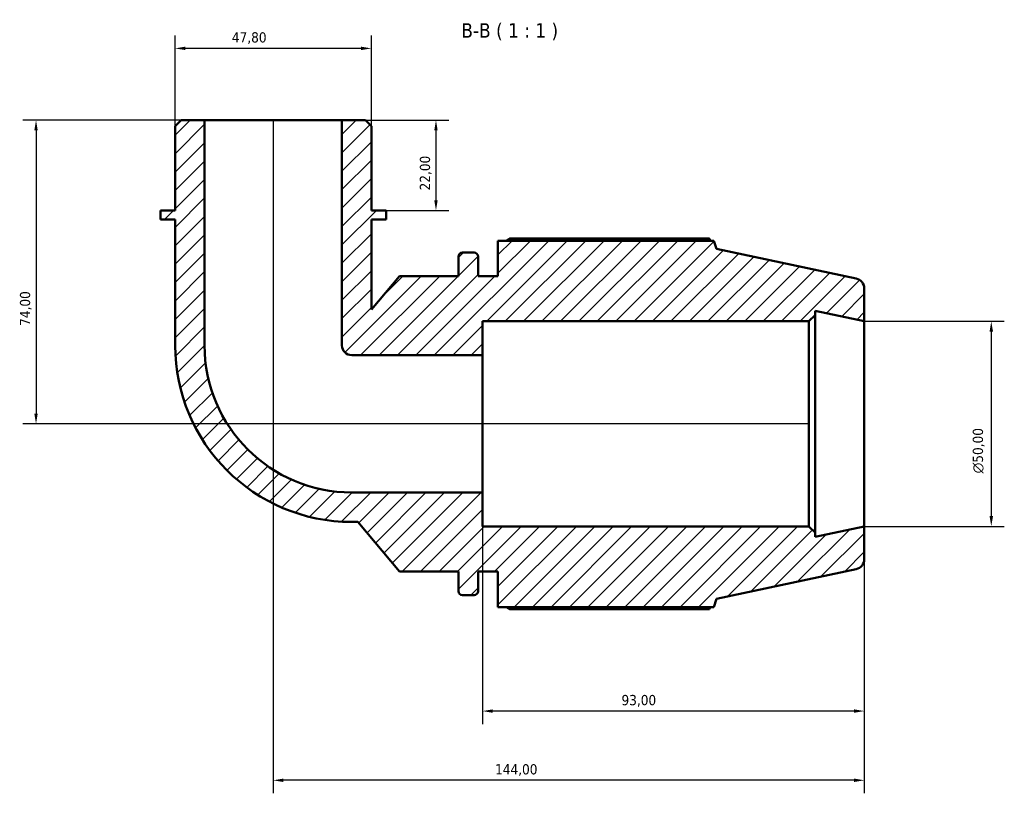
# Model space of a CAD drawing. Header units: millimetres. Extents: x 0 to 931, y 0 to 900.
# Tile 4 of 6: x 286 to 526, y 711 to 900. Entities that reach past the tile are written whole.
import ezdxf

# ---------------------------------------------------------------- set-up
doc = ezdxf.new("R2010")
doc.units = ezdxf.units.MM
for name, color, linetype, lineweight in [('Dimension (ISO)', 7, 'Continuous', 25), ('Hatch (ISO)', 7, 'Continuous', 18), ('Symbol (ISO)', 7, 'Continuous', 25), ('Visible (ISO)', 7, 'Continuous', 50)]:
    doc.layers.add(name, color=color, linetype=linetype, lineweight=lineweight)
doc.styles.add('Label Text (ISO)', font='tahoma.ttf')
doc.styles.add('Note Text (ISO)', font='tahoma.ttf')
doc.dimstyles.new('Default (ISO)', dxfattribs={"dimtxt": 2.5, "dimasz": 2.5, "dimexe": 3.175, "dimexo": 0, "dimgap": 0.762, "dimtad": 1, "dimrnd": 1e-08, "dimzin": 0, "dimtxsty": 'Note Text (ISO)', "dimcen": 0.09, "dimdle": 10, "dimclrd": 256, "dimclre": 256, "dimclrt": 232, "dimazin": 0, "dimtfac": 1.40208, "dimtmove": 0, "dimatfit": 3, "dimfxl": 1, "dimtolj": 1, "dimtzin": 0, "dimlwd": -1, "dimlwe": -1, "dimarcsym": 0})

# ---------------------------------------------------------------- blocks, each defined once
blk = doc.blocks.new('*D7')
at = {"layer": 'Defpoints', "color": 0, "transparency": 16777216}
for p in [(324.01, 892.98), (324.01, 874.04), (371.82, 874.04)]:
    blk.add_point(p, dxfattribs=at)
at = {"layer": 'Dimension (ISO)', "transparency": 16777216}
for p, q in [((324.01, 874.04), (324.01, 896.16)), ((371.82, 874.04), (371.82, 896.16)), ((369.32, 892.98), (326.51, 892.98))]:
    blk.add_line(p, q, dxfattribs=at)
for points in [[(326.51, 893.4), (326.51, 892.57), (324.01, 892.98)], [(369.32, 893.4), (369.32, 892.57), (371.82, 892.98)]]:
    blk.add_solid(points, dxfattribs=at)
at = {"layer": 'Dimension (ISO)', "color": 232, "true_color": 0xca0064, "transparency": 16777216, "insert": (337.84, 896.92), "char_height": 2.5, "attachment_point": 1, "style": 'Note Text (ISO)'}
blk.add_mtext('\\A1;47,80', dxfattribs=at)
blk = doc.blocks.new('*D8')
at = {"layer": 'Defpoints', "color": 0, "transparency": 16777216}
for p in [(364.64, 875.48), (375.4, 853.48), (387.56, 853.48)]:
    blk.add_point(p, dxfattribs=at)
at = {"layer": 'Dimension (ISO)', "transparency": 16777216}
for p, q in [((364.64, 875.48), (390.73, 875.48)), ((387.56, 872.98), (387.56, 855.98)), ((375.4, 853.48), (390.73, 853.48))]:
    blk.add_line(p, q, dxfattribs=at)
for points in [[(387.14, 872.98), (387.97, 872.98), (387.56, 875.48)], [(387.14, 855.98), (387.97, 855.98), (387.56, 853.48)]]:
    blk.add_solid(points, dxfattribs=at)
at = {"layer": 'Dimension (ISO)', "color": 232, "true_color": 0xca0064, "transparency": 16777216, "insert": (383.62, 858.37), "char_height": 2.5, "attachment_point": 1, "rotation": 90, "style": 'Note Text (ISO)'}
blk.add_mtext('\\A1;22,00', dxfattribs=at)
blk = doc.blocks.new('*D9')
at = {"layer": 'Defpoints', "color": 0, "transparency": 16777216}
for p in [(398.91, 784.75), (491.91, 776.48), (398.91, 731.48)]:
    blk.add_point(p, dxfattribs=at)
at = {"layer": 'Dimension (ISO)', "transparency": 16777216}
for p, q in [((398.91, 784.75), (398.91, 728.3)), ((491.91, 776.48), (491.91, 728.3)), ((489.41, 731.48), (401.41, 731.48))]:
    blk.add_line(p, q, dxfattribs=at)
for points in [[(401.41, 731.9), (401.41, 731.06), (398.91, 731.48)], [(489.41, 731.9), (489.41, 731.06), (491.91, 731.48)]]:
    blk.add_solid(points, dxfattribs=at)
at = {"layer": 'Dimension (ISO)', "color": 232, "true_color": 0xca0064, "transparency": 16777216, "insert": (432.76, 735.41), "char_height": 2.5, "attachment_point": 1, "style": 'Note Text (ISO)'}
blk.add_mtext('\\A1;93,00', dxfattribs=at)
blk = doc.blocks.new('*D10')
at = {"layer": 'Defpoints', "color": 0, "transparency": 16777216}
for p in [(347.91, 875.48), (491.91, 776.48), (347.91, 714.61)]:
    blk.add_point(p, dxfattribs=at)
at = {"layer": 'Dimension (ISO)', "transparency": 16777216}
for p, q in [((347.91, 875.48), (347.91, 711.44)), ((491.91, 776.48), (491.91, 711.44)), ((489.41, 714.61), (350.41, 714.61))]:
    blk.add_line(p, q, dxfattribs=at)
for points in [[(350.41, 715.03), (350.41, 714.19), (347.91, 714.61)], [(489.41, 715.03), (489.41, 714.19), (491.91, 714.61)]]:
    blk.add_solid(points, dxfattribs=at)
at = {"layer": 'Dimension (ISO)', "color": 232, "true_color": 0xca0064, "transparency": 16777216, "insert": (401.96, 718.54), "char_height": 2.5, "attachment_point": 1, "style": 'Note Text (ISO)'}
blk.add_mtext('\\A1;144,00', dxfattribs=at)
blk = doc.blocks.new('*D11')
at = {"layer": 'Defpoints', "color": 0, "transparency": 16777216}
for p in [(491.91, 826.48), (491.91, 776.48), (522.85, 776.48)]:
    blk.add_point(p, dxfattribs=at)
at = {"layer": 'Dimension (ISO)', "transparency": 16777216}
for p, q in [((491.91, 826.48), (526.02, 826.48)), ((522.85, 823.98), (522.85, 778.98)), ((491.91, 776.48), (526.02, 776.48))]:
    blk.add_line(p, q, dxfattribs=at)
for points in [[(522.43, 823.98), (523.27, 823.98), (522.85, 826.48)], [(522.43, 778.98), (523.27, 778.98), (522.85, 776.48)]]:
    blk.add_solid(points, dxfattribs=at)
at = {"layer": 'Dimension (ISO)', "color": 232, "true_color": 0xca0064, "transparency": 16777216, "insert": (518.33, 789.42), "char_height": 2.5, "attachment_point": 1, "rotation": 90, "style": 'Note Text (ISO)'}
blk.add_mtext('\\A1;\\fAIGDT|b0|i0;\\H2.5000;\\ln\\fTahoma|b0|i0;\\H2.5000;50,00', dxfattribs=at)
blk = doc.blocks.new('*D13')
at = {"layer": 'Defpoints', "color": 0, "transparency": 16777216}
for p in [(331.18, 875.48), (290.12, 801.48), (478.41, 801.48)]:
    blk.add_point(p, dxfattribs=at)
at = {"layer": 'Dimension (ISO)', "transparency": 16777216}
for p, q in [((331.18, 875.48), (286.94, 875.48)), ((290.12, 872.98), (290.12, 803.98)), ((478.41, 801.48), (286.94, 801.48))]:
    blk.add_line(p, q, dxfattribs=at)
for points in [[(289.7, 872.98), (290.54, 872.98), (290.12, 875.48)], [(289.7, 803.98), (290.54, 803.98), (290.12, 801.48)]]:
    blk.add_solid(points, dxfattribs=at)
at = {"layer": 'Dimension (ISO)', "color": 232, "true_color": 0xca0064, "transparency": 16777216, "insert": (286.19, 825.36), "char_height": 2.5, "attachment_point": 1, "rotation": 90, "style": 'Note Text (ISO)'}
blk.add_mtext('\\A1;74,00', dxfattribs=at)

msp = doc.modelspace()

# ---------------------------------------------------------------- hatches: boundary and pattern name
at = {"layer": 'Hatch (ISO)'}
h = msp.add_hatch(dxfattribs=at)
h.set_pattern_fill('ANSI31', color=256, scale=25.4, style=0)
h.set_pattern_definition([(45, (0, 0), (-2.245064, 2.245064), [])])
edge = h.paths.add_edge_path()
edge.add_line((371.815, 874.045), (370.381, 875.479))
edge.add_line((370.381, 875.479), (364.645, 875.479))
edge.add_line((364.645, 875.479), (364.645, 820.6))
edge.add_ellipse((367.035, 820.6), major_axis=(-2.39, 0), ratio=1, start_angle=0, end_angle=90)
edge.add_line((367.035, 818.21), (398.914, 818.21))
edge.add_line((398.914, 818.21), (398.914, 826.479))
edge.add_line((398.914, 826.479), (478.414, 826.479))
edge.add_line((478.414, 826.479), (479.914, 827.979))
edge.add_line((479.914, 827.979), (479.914, 829.03))
edge.add_line((479.914, 829.03), (491.914, 826.479))
edge.add_line((491.914, 826.479), (491.914, 834.454))
edge.add_ellipse((489.414, 834.454), major_axis=(2.5, 0), ratio=1, start_angle=0, end_angle=78)
edge.add_line((489.933, 836.9), (455.914, 844.131))
edge.add_line((455.914, 844.131), (455.268, 846.119))
edge.add_line((455.268, 846.119), (402.634, 846.119))
edge.add_line((402.634, 846.119), (402.634, 837.479))
edge.add_line((402.634, 837.479), (397.834, 837.479))
edge.add_line((397.834, 837.479), (397.834, 842.239))
edge.add_ellipse((396.834, 842.239), major_axis=(1, 0), ratio=1, start_angle=0, end_angle=90)
edge.add_line((396.834, 843.239), (394.034, 843.239))
edge.add_ellipse((394.034, 842.239), major_axis=(0, 1), ratio=1, start_angle=0, end_angle=90)
edge.add_line((393.034, 842.239), (393.034, 837.479))
edge.add_line((393.034, 837.479), (378.634, 837.479))
edge.add_line((378.634, 837.479), (371.815, 829.353))
edge.add_line((371.815, 829.353), (371.815, 851.279))
edge.add_line((371.815, 851.279), (375.4, 851.279))
edge.add_line((375.4, 851.279), (375.4, 853.479))
edge.add_line((375.4, 853.479), (371.815, 853.479))
edge.add_line((371.815, 853.479), (371.815, 874.045))
edge = h.paths.add_edge_path()
edge.add_line((325.446, 875.479), (324.012, 874.045))
edge.add_line((324.012, 874.045), (324.012, 853.479))
edge.add_line((324.012, 853.479), (320.427, 853.479))
edge.add_line((320.427, 853.479), (320.427, 851.279))
edge.add_line((320.427, 851.279), (324.012, 851.279))
edge.add_line((324.012, 851.279), (324.012, 820.6))
edge.add_ellipse((367.035, 820.6), major_axis=(-43.023, 0), ratio=1, start_angle=0, end_angle=90)
edge.add_line((367.035, 777.577), (368.482, 777.577))
edge.add_line((368.482, 777.577), (378.634, 765.479))
edge.add_line((378.634, 765.479), (393.034, 765.479))
edge.add_line((393.034, 765.479), (393.034, 760.719))
edge.add_ellipse((394.034, 760.719), major_axis=(-1, 0), ratio=1, start_angle=0, end_angle=90)
edge.add_line((394.034, 759.719), (396.834, 759.719))
edge.add_ellipse((396.834, 760.719), major_axis=(0, -1), ratio=1, start_angle=0, end_angle=90)
edge.add_line((397.834, 760.719), (397.834, 765.479))
edge.add_line((397.834, 765.479), (402.634, 765.479))
edge.add_line((402.634, 765.479), (402.634, 756.839))
edge.add_line((402.634, 756.839), (455.268, 756.839))
edge.add_line((455.268, 756.839), (455.914, 758.827))
edge.add_line((455.914, 758.827), (489.933, 766.058))
edge.add_ellipse((489.414, 768.503), major_axis=(0.52, -2.445), ratio=1, start_angle=0, end_angle=78)
edge.add_line((491.914, 768.503), (491.914, 776.479))
edge.add_line((491.914, 776.479), (479.914, 773.928))
edge.add_line((479.914, 773.928), (479.914, 774.979))
edge.add_line((479.914, 774.979), (478.414, 776.479))
edge.add_line((478.414, 776.479), (398.914, 776.479))
edge.add_line((398.914, 776.479), (398.914, 784.748))
edge.add_line((398.914, 784.748), (367.035, 784.748))
edge.add_ellipse((367.035, 820.6), major_axis=(0, -35.852), ratio=1, start_angle=270, end_angle=360, ccw=False)
edge.add_line((331.183, 820.6), (331.183, 875.479))
edge.add_line((331.183, 875.479), (325.446, 875.479))

# ---------------------------------------------------------------- linework, layer by layer
at = {"layer": 'Visible (ISO)'}
for p, q in [((325.446, 875.479), (324.012, 874.045)), ((324.012, 874.045), (324.012, 853.479)), ((331.183, 875.479), (325.446, 875.479)), ((331.183, 820.6), (331.183, 875.479)), ((364.645, 875.479), (331.183, 875.479)), ((370.381, 875.479), (364.645, 875.479)), ((364.645, 875.479), (364.645, 820.6)), ((371.815, 874.045), (370.381, 875.479)), ((371.815, 853.479), (371.815, 874.045)), ((324.012, 853.479), (320.427, 853.479)), ((320.427, 853.479), (320.427, 851.279)), ((375.4, 853.479), (371.815, 853.479)), ((375.4, 851.279), (375.4, 853.479)), ((320.427, 851.279), (324.012, 851.279)), ((324.012, 851.279), (324.012, 820.6)), ((371.815, 829.353), (371.815, 851.279)), ((371.815, 851.279), (375.4, 851.279)), ((455.268, 846.119), (402.634, 846.119)), ((402.634, 846.119), (402.634, 837.479)), ((454.176, 846.643), (405.514, 846.643)), ((455.914, 844.131), (455.268, 846.119)), ((393.034, 842.239), (393.034, 837.479)), ((396.834, 843.239), (394.034, 843.239)), ((397.834, 837.479), (397.834, 842.239)), ((489.933, 836.9), (455.914, 844.131)), ((378.634, 837.479), (371.815, 829.353)), ((393.034, 837.479), (378.634, 837.479)), ((402.634, 837.479), (397.834, 837.479)), ((491.914, 826.479), (491.914, 834.454)), ((478.414, 826.479), (479.914, 827.979)), ((479.914, 827.979), (479.914, 829.03)), ((479.914, 829.03), (491.914, 826.479)), ((479.914, 774.979), (479.914, 827.979)), ((398.914, 818.21), (398.914, 826.479)), ((398.914, 826.479), (478.414, 826.479)), ((478.414, 826.479), (478.414, 776.479)), ((491.914, 776.479), (491.914, 826.479)), ((367.035, 818.21), (398.914, 818.21)), ((398.914, 784.748), (398.914, 818.21)), ((398.914, 784.748), (367.035, 784.748)), ((398.914, 776.479), (398.914, 784.748)), ((367.035, 777.577), (368.482, 777.577)), ((368.482, 777.577), (378.634, 765.479)), ((478.414, 776.479), (398.914, 776.479)), ((479.914, 774.979), (478.414, 776.479)), ((491.914, 776.479), (479.914, 773.928)), ((479.914, 773.928), (479.914, 774.979)), ((491.914, 768.503), (491.914, 776.479)), ((378.634, 765.479), (393.034, 765.479)), ((393.034, 765.479), (393.034, 760.719)), ((397.834, 760.719), (397.834, 765.479)), ((397.834, 765.479), (402.634, 765.479)), ((402.634, 765.479), (402.634, 756.839)), ((455.914, 758.827), (489.933, 766.058)), ((394.034, 759.719), (396.834, 759.719)), ((455.268, 756.839), (455.914, 758.827)), ((402.634, 756.839), (455.268, 756.839)), ((405.514, 756.314), (454.176, 756.314))]:
    msp.add_line(p, q, dxfattribs=at)
for centre, radius, start, end in [((394.034, 842.239), 1, 90, 180), ((396.834, 842.239), 1, 0, 90), ((489.414, 834.454), 2.5, 0, 78), ((367.035, 820.6), 43.023, 180, 270), ((367.035, 820.6), 35.852, 180, 270), ((367.035, 820.6), 2.39, 180, 270), ((489.414, 768.503), 2.5, 282, 0), ((394.034, 760.719), 1, 180, 270), ((396.834, 760.719), 1, 270, 0)]:
    msp.add_arc(centre, radius, start, end, dxfattribs=at)
for points, weights in [([(404.677, 846.119), (405.088, 846.379), (405.514, 846.643)], [1.01328006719, 1.01567210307, 1.01791895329]), ([(454.448, 846.119), (454.314, 846.379), (454.176, 846.643)], [1.00090306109, 1.00052554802, 1]), ([(405.514, 756.314), (405.088, 756.579), (404.677, 756.839)], [1.01791895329, 1.01567210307, 1.01328006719]), ([(454.176, 756.314), (454.314, 756.579), (454.448, 756.839)], [1, 1.00052554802, 1.00090306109])]:
    msp.add_rational_spline(points, weights, degree=2, dxfattribs=at)

# ---------------------------------------------------------------- texts
at = {"layer": 'Symbol (ISO)', "insert": (393.731, 894.978), "char_height": 3.5, "attachment_point": 7, "style": 'Label Text (ISO)'}
msp.add_mtext('B-B ( 1 : 1 )', dxfattribs=at)

# ---------------------------------------------------------------- dimensions: what is measured, and where the dimension line sits
at = {"layer": 'Dimension (ISO)'}
dim = msp.add_linear_dim(base=(324.012, 892.984), p1=(371.815, 874.045), p2=(324.012, 874.045), dimstyle='Default (ISO)', override={"dimdec": 2, "dimtp": 0, "dimtm": 0, "dimtdec": 2, "dimtofl": 0, "dimatfit": 1}, dxfattribs=at)
dim.commit()
dim.dimension.update_dxf_attribs({"geometry": '*D7', "text_midpoint": (342.008, 892.984), "dimtype": 160})
for base, p1, p2, angle, picture, middle in [((290.119, 801.479), (331.183, 875.479), (478.414, 801.479), 270, '*D13', (290.119, 829.479)), ((347.914, 714.61), (491.914, 776.479), (347.914, 875.479), 180, '*D10', (406.914, 714.61)), ((387.557, 853.479), (364.645, 875.479), (375.4, 853.479), 270, '*D8', (387.557, 862.479)), ((398.914, 731.479), (491.914, 776.479), (398.914, 784.748), 180, '*D9', (436.914, 731.479))]:
    dim = msp.add_linear_dim(base=base, p1=p1, p2=p2, angle=angle, dimstyle='Default (ISO)', override={"dimdec": 2, "dimtp": 0, "dimtm": 0, "dimtdec": 2, "dimtofl": 0, "dimatfit": 1}, dxfattribs=at)
    dim.commit()
    dim.dimension.update_dxf_attribs({"geometry": picture, "text_midpoint": middle, "dimtype": 160})
dim = msp.add_linear_dim(base=(522.849, 776.479), p1=(491.914, 826.479), p2=(491.914, 776.479), angle=90, text='\\fAIGDT|b0|i0;\\H2.5000;\\ln\\fTahoma|b0|i0;\\H2.5000;<>', dimstyle='Default (ISO)', override={"dimdec": 2, "dimtp": 0, "dimtm": 0, "dimtdec": 2, "dimtofl": 0, "dimatfit": 1}, dxfattribs=at)
dim.commit()
dim.dimension.update_dxf_attribs({"geometry": '*D11', "text_midpoint": (522.849, 794.979), "dimtype": 160})

doc.saveas('drawing.dxf')
